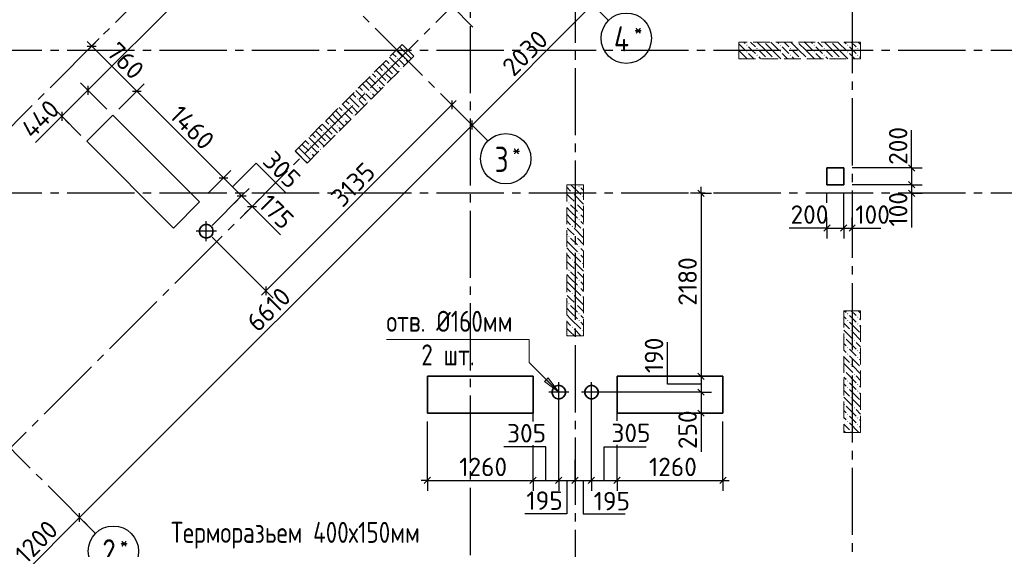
# Model space of a CAD drawing. Header units: millimetres. Extents: x 40580 to 1930067, y -240640 to 81020.
# Tile 138 of 256: x 599979 to 611707, y -227235 to -220928. Entities that reach past the tile are written whole.
import ezdxf

# ---------------------------------------------------------------- set-up
doc = ezdxf.new("R2010")
doc.units = ezdxf.units.MM
for name, pattern in [('______2', [270, 200, -70]), ('______5', [1100, 800, -100, 100, -100]), ('CENTER', [2, 1.25, -0.25, 0.25, -0.25])]:
    doc.linetypes.add(name, pattern=pattern)
for name, color, linetype, lineweight in [('Standard', 7, 'Continuous', 25), ('ЖБ Перекрытие верхний уровень', 7, 'Continuous', 35), ('ОСИ', 7, 'CENTER', 15), ('Примечания', 7, 'Continuous', 13)]:
    doc.layers.add(name, color=color, linetype=linetype, lineweight=lineweight)
doc.layers.add('ЖБ Пилон', color=7, linetype='______2', lineweight=13, true_color=0xa0a0a0)
doc.layers.add('Размерная выноска', color=7, linetype='Continuous')
doc.styles.add('GOST 2.304', font='isocpeur.ttf', dxfattribs={"width": 0.8})
doc.styles.add('ISOCPEUR', font='isocpeur.ttf')

msp = doc.modelspace()

# ---------------------------------------------------------------- hatches: boundary and pattern name
at = {"layer": 'ЖБ Пилон', "linetype": 'Continuous', "lineweight": -3, "transparency": 33554687}
for points in [[(608634.7, -221231.1), (608641.2, -221224.5), (608647.7, -221231.1), (608641.2, -221237.6)], [(608634.7, -221311.1), (608641.2, -221304.5), (608647.7, -221311.1), (608641.2, -221317.6)], [(608754.7, -221271), (608761.2, -221264.6), (608767.7, -221271), (608761.2, -221277.6)], [(608844.6, -221194.2), (608841.2, -221197.6), (608837.9, -221194.2)], [(609034.7, -221231.1), (609041.2, -221224.5), (609047.7, -221231.1), (609041.2, -221237.6)], [(609034.7, -221311.1), (609041.2, -221304.5), (609047.7, -221311.1), (609041.2, -221317.6)], [(609154.7, -221271), (609161.2, -221264.6), (609167.7, -221271), (609161.2, -221277.6)], [(609244.6, -221194.2), (609241.2, -221197.6), (609237.9, -221194.2)], [(609434.7, -221231.1), (609441.2, -221224.5), (609447.7, -221231.1), (609441.2, -221237.6)], [(609434.7, -221311.1), (609441.2, -221304.5), (609447.7, -221311.1), (609441.2, -221317.6)], [(609554.7, -221271), (609561.2, -221264.6), (609567.7, -221271), (609561.2, -221277.6)], [(609644.6, -221194.2), (609641.2, -221197.6), (609637.9, -221194.2)], [(609834.7, -221231.1), (609841.2, -221224.5), (609847.7, -221231.1), (609841.2, -221237.6)], [(609834.7, -221311.1), (609841.2, -221304.5), (609847.7, -221311.1), (609841.2, -221317.6)], [(609954.7, -221271), (609961.2, -221264.6), (609967.7, -221271), (609961.2, -221277.6)], [(604474.7, -221391), (604481.2, -221384.5), (604487.7, -221391), (604481.2, -221397.6)], [(604554.7, -221391), (604561.2, -221384.5), (604567.7, -221391), (604561.2, -221397.6)], [(608554.7, -221391), (608561.2, -221384.5), (608567.7, -221391), (608564.6, -221394.2), (608557.9, -221394.2)], [(608754.7, -221351.1), (608761.2, -221344.5), (608767.7, -221351.1), (608761.2, -221357.6)], [(608874.7, -221391), (608881.2, -221384.5), (608887.7, -221391), (608884.6, -221394.2), (608877.9, -221394.2)], [(608954.7, -221391), (608961.2, -221384.5), (608967.7, -221391), (608964.6, -221394.2), (608957.9, -221394.2)], [(609154.7, -221351.1), (609161.2, -221344.5), (609167.7, -221351.1), (609161.2, -221357.6)], [(609274.7, -221391), (609281.2, -221384.5), (609287.7, -221391), (609284.6, -221394.2), (609277.9, -221394.2)], [(609354.7, -221391), (609361.2, -221384.5), (609367.7, -221391), (609364.6, -221394.2), (609357.9, -221394.2)], [(609554.7, -221351.1), (609561.2, -221344.5), (609567.7, -221351.1), (609561.2, -221357.6)], [(609674.7, -221391), (609681.2, -221384.5), (609687.7, -221391), (609684.6, -221394.2), (609677.9, -221394.2)], [(609754.7, -221391), (609761.2, -221384.5), (609767.7, -221391), (609764.6, -221394.2), (609757.9, -221394.2)], [(609954.7, -221351.1), (609961.2, -221344.5), (609967.7, -221351.1), (609961.2, -221357.6)], [(604394.7, -221471), (604401.2, -221464.6), (604407.7, -221471), (604401.2, -221477.6)], [(604514.7, -221511.1), (604521.2, -221504.5), (604527.5, -221510.8), (604521, -221517.3)], [(604234.7, -221631.1), (604241.2, -221624.5), (604247.7, -221631.1), (604241.2, -221637.6)], [(604314.7, -221551.1), (604321.2, -221544.5), (604327.7, -221551.1), (604321.2, -221557.6)], [(604434.7, -221591), (604441.2, -221584.5), (604447.5, -221590.8), (604441, -221597.3)], [(604234.7, -221711.1), (604241.2, -221704.5), (604247.7, -221711.1), (604241.2, -221717.6)], [(604354.7, -221671), (604361.2, -221664.6), (604367.5, -221670.8), (604361, -221677.3)], [(603994.7, -221871), (604001.2, -221864.6), (604007.7, -221871), (604001.2, -221877.6)], [(604074.7, -221791), (604081.2, -221784.5), (604087.7, -221791), (604081.2, -221797.6)], [(604154.7, -221791), (604161.2, -221784.5), (604167.7, -221791), (604161.2, -221797.6)], [(603914.7, -221951.1), (603921.2, -221944.6), (603927.7, -221951.1), (603921.2, -221957.6)], [(604034.7, -221991), (604041.2, -221984.5), (604047.5, -221990.8), (604041, -221997.3)], [(604114.7, -221911.1), (604121.2, -221904.5), (604127.5, -221910.8), (604121, -221917.3)], [(603834.7, -222031.1), (603841.2, -222024.5), (603847.7, -222031.1), (603841.2, -222037.6)], [(603834.7, -222111.1), (603841.2, -222104.5), (603847.7, -222111.1), (603841.2, -222117.6)], [(603954.7, -222071), (603961.2, -222064.6), (603967.5, -222070.8), (603961, -222077.3)], [(603674.7, -222191), (603681.2, -222184.5), (603687.7, -222191), (603681.2, -222197.6)], [(603754.7, -222191), (603761.2, -222184.5), (603767.7, -222191), (603761.2, -222197.6)], [(603514.7, -222351.1), (603521.2, -222344.6), (603527.7, -222351.1), (603521.2, -222357.6)], [(603594.7, -222271), (603601.2, -222264.6), (603607.7, -222271), (603601.2, -222277.6)], [(603714.7, -222311.1), (603721.2, -222304.5), (603727.5, -222310.8), (603721, -222317.3)], [(603434.7, -222431.1), (603441.2, -222424.5), (603447.7, -222431.1), (603441.2, -222437.6)], [(603554.7, -222471), (603561.2, -222464.6), (603567.5, -222470.8), (603561, -222477.3)], [(603634.7, -222391), (603641.2, -222384.5), (603647.5, -222390.8), (603641, -222397.3)], [(603355.8, -222589.9), (603361.2, -222584.5), (603367.7, -222591), (603362.3, -222596.4)], [(603434.7, -222511.1), (603441.2, -222504.5), (603447.7, -222511.1), (603441.2, -222517.6)], [(606634.7, -222911.1), (606641.2, -222904.5), (606647.7, -222911.1), (606641.2, -222917.6)], [(606554.7, -222991), (606561.2, -222984.5), (606567.7, -222991), (606561.2, -222997.6)], [(606674.7, -223031.1), (606681.2, -223024.5), (606687.7, -223031.1), (606681.2, -223037.6)], [(606514.7, -223111.1), (606521.2, -223104.5), (606527.7, -223111.1), (606521.2, -223117.6)], [(606594.7, -223111.1), (606601.2, -223104.5), (606607.7, -223111.1), (606601.2, -223117.6)], [(606634.7, -223231.1), (606641.2, -223224.5), (606647.7, -223231.1), (606641.2, -223237.6)], [(606554.7, -223391), (606561.2, -223384.5), (606567.7, -223391), (606561.2, -223397.6)], [(606634.7, -223311.1), (606641.2, -223304.5), (606647.7, -223311.1), (606641.2, -223317.6)], [(606514.7, -223511.1), (606521.2, -223504.5), (606527.7, -223511.1), (606521.2, -223517.6)], [(606594.7, -223511.1), (606601.2, -223504.5), (606607.7, -223511.1), (606601.2, -223517.6)], [(606674.7, -223431.1), (606681.2, -223424.5), (606687.7, -223431.1), (606681.2, -223437.6)], [(606634.7, -223631.1), (606641.2, -223624.5), (606647.7, -223631.1), (606641.2, -223637.6)], [(606634.7, -223711.1), (606641.2, -223704.5), (606647.7, -223711.1), (606641.2, -223717.6)], [(606554.7, -223791), (606561.2, -223784.5), (606567.7, -223791), (606561.2, -223797.6)], [(606674.7, -223831.1), (606681.2, -223824.5), (606687.7, -223831.1), (606681.2, -223837.6)], [(606514.7, -223911.1), (606521.2, -223904.5), (606527.7, -223911.1), (606521.2, -223917.6)], [(606594.7, -223911.1), (606601.2, -223904.5), (606607.7, -223911.1), (606601.2, -223917.6)], [(606634.7, -224031.1), (606641.2, -224024.5), (606647.7, -224031.1), (606641.2, -224037.6)], [(606634.7, -224111.1), (606641.2, -224104.5), (606647.7, -224111.1), (606641.2, -224117.6)], [(606554.7, -224191), (606561.2, -224184.5), (606567.7, -224191), (606561.2, -224197.6)], [(606674.7, -224231.1), (606681.2, -224224.5), (606687.7, -224231.1), (606681.2, -224237.6)], [(606514.7, -224311.1), (606521.2, -224304.5), (606527.7, -224311.1), (606521.2, -224317.6)], [(606594.7, -224311.1), (606601.2, -224304.5), (606607.7, -224311.1), (606601.2, -224317.6)], [(606634.7, -224431.1), (606641.2, -224424.5), (606647.7, -224431.1), (606641.2, -224437.6)], [(609834.7, -224431.1), (609841.2, -224424.5), (609847.7, -224431.1), (609841.2, -224437.6)], [(609954.7, -224471), (609961.2, -224464.6), (609967.7, -224471), (609961.2, -224477.6)], [(606554.7, -224591), (606561.2, -224584.5), (606567.7, -224591), (606561.2, -224597.6)], [(606634.7, -224511.1), (606641.2, -224504.5), (606647.7, -224511.1), (606641.2, -224517.6)], [(609834.7, -224511.1), (609841.2, -224504.5), (609847.7, -224511.1), (609841.2, -224517.6)], [(609954.7, -224551.1), (609961.2, -224544.6), (609967.7, -224551.1), (609961.2, -224557.5)], [(606674.7, -224631.1), (606681.2, -224624.5), (606687.7, -224631.1), (606681.2, -224637.6)], [(609794.7, -224711.1), (609801.2, -224704.5), (609807.7, -224711.1), (609801.2, -224717.6)], [(609874.7, -224631.1), (609881.2, -224624.5), (609887.7, -224631.1), (609881.2, -224637.6)], [(609834.7, -224831.1), (609841.2, -224824.5), (609847.7, -224831.1), (609841.2, -224837.6)], [(609914.7, -224751.1), (609921.2, -224744.6), (609927.7, -224751.1), (609921.2, -224757.5)], [(609834.7, -224911.1), (609841.2, -224904.5), (609847.7, -224911.1), (609841.2, -224917.6)], [(609954.7, -224871), (609961.2, -224864.6), (609967.7, -224871), (609961.2, -224877.6)], [(609954.7, -224951.1), (609961.2, -224944.6), (609967.7, -224951.1), (609961.2, -224957.5)], [(609874.7, -225031.1), (609881.2, -225024.5), (609887.7, -225031.1), (609881.2, -225037.6)], [(609794.7, -225111.1), (609801.2, -225104.5), (609807.7, -225111.1), (609801.2, -225117.6)], [(609914.7, -225151.1), (609921.2, -225144.6), (609927.7, -225151.1), (609921.2, -225157.5)], [(609834.7, -225231.1), (609841.2, -225224.5), (609847.7, -225231.1), (609841.2, -225237.6)], [(609954.7, -225271), (609961.2, -225264.6), (609967.7, -225271), (609961.2, -225277.6)], [(609834.7, -225311.1), (609841.2, -225304.5), (609847.7, -225311.1), (609841.2, -225317.6)], [(609954.7, -225351.1), (609961.2, -225344.6), (609967.7, -225351.1), (609961.2, -225357.5)], [(609794.7, -225511.1), (609801.2, -225504.5), (609807.7, -225511.1), (609801.2, -225517.6)], [(609874.7, -225431.1), (609881.2, -225424.5), (609887.7, -225431.1), (609881.2, -225437.6)], [(609834.7, -225631.1), (609841.2, -225624.5), (609847.7, -225631.1), (609841.2, -225637.6)], [(609914.7, -225551.1), (609921.2, -225544.6), (609927.7, -225551.1), (609921.2, -225557.5)], [(609834.7, -225711.1), (609841.2, -225704.5), (609847.7, -225711.1), (609841.2, -225717.6)], [(609954.7, -225671), (609961.2, -225664.6), (609967.7, -225671), (609961.2, -225677.6)], [(609954.7, -225751.1), (609961.2, -225744.6), (609967.7, -225751.1), (609961.2, -225757.5)], [(609874.7, -225831.1), (609881.2, -225824.5), (609887.7, -225831.1), (609881.2, -225837.6)]]:
    msp.add_hatch(color=7, dxfattribs=at).paths.add_polyline_path(points, flags=16)
at = {"layer": 'Примечания', "linetype": 'Continuous', "lineweight": 13, "transparency": 33554687}
msp.add_hatch(color=7, dxfattribs=at).paths.add_polyline_path([(606272, -225194.5), (606399.3, -225364.2), (606229.6, -225236.9)], flags=16)

# ---------------------------------------------------------------- linework, layer by layer
at = {"layer": 'Standard', "color": 7, "linetype": 'Continuous', "lineweight": -3, "transparency": 33554687}
for p, q in [((602871.1, -219686.9), (600790.1, -221767.8)), ((605366.8, -222182.6), (606802.2, -220747.2)), ((600836.7, -221241.8), (600783.7, -221188.8)), ((600836.7, -221241.8), (601374, -221779.1)), ((600790.1, -221767.8), (600479, -222078.9)), ((601374, -221779.1), (602406.4, -222811.4)), ((605126.2, -221942), (605179.3, -221889)), ((605126.2, -221942), (602910.9, -224157.3)), ((600479, -222078.9), (600426, -222132)), ((600692.8, -226856.6), (605366.8, -222182.6)), ((610602.3, -222694.2), (610602.3, -222619.2)), ((610602.3, -222694.2), (610602.3, -222894.2)), ((602406.4, -222811.4), (602622.1, -223027.1)), ((608094.3, -222994.2), (608094.3, -222919.2)), ((610602.3, -222894.2), (610602.3, -222994.2)), ((602622.1, -223027.1), (602745.9, -223151)), ((610602.3, -222994.2), (610602.3, -223069.2)), ((602745.9, -223151), (602799, -223204)), ((609594.3, -223409.1), (609519.3, -223409.1)), ((609594.3, -223409.1), (609794.3, -223409.1)), ((609794.3, -223409.1), (609894.3, -223409.1)), ((609894.3, -223409.1), (609969.3, -223409.1)), ((602910.9, -224157.3), (602857.9, -224210.4)), ((608094.3, -225174.2), (608094.3, -225364.2)), ((608094.3, -225364.2), (608094.3, -225614.2)), ((608094.3, -225614.2), (608094.3, -225689.2)), ((604834.3, -226414.2), (604759.3, -226414.2)), ((606094.3, -226414.2), (606399.3, -226414.2)), ((606399.3, -226414.2), (606594.3, -226414.2)), ((606594.3, -226414.2), (606789.3, -226414.2)), ((606789.3, -226414.2), (607094.3, -226414.2)), ((607094.3, -226414.2), (608354.3, -226414.2)), ((608354.3, -226414.2), (608429.3, -226414.2)), ((599844.3, -227705.1), (600692.8, -226856.6))]:
    msp.add_line(p, q, dxfattribs=at)
at = {"layer": 'Standard', "color": 251, "linetype": 'Continuous', "lineweight": -3, "true_color": 0x656565, "transparency": 33554687}
for p, q in [((600836.7, -221241.8), (600925.1, -221153.4)), ((600836.7, -221241.8), (600748.4, -221330.2)), ((600836.7, -221241.8), (600836.7, -221241.8)), ((600790.1, -221767.8), (600701.7, -221679.4)), ((600790.1, -221767.8), (600878.5, -221856.2)), ((600790.1, -221767.8), (601017, -221994.7)), ((601374, -221779.1), (601462.4, -221690.7)), ((601374, -221779.1), (601158.4, -221994.7)), ((601374, -221779.1), (601285.6, -221867.5)), ((605126.2, -221942), (605037.8, -221853.6)), ((605126.2, -221942), (605049.2, -221865)), ((600479, -222078.9), (600390.6, -221990.6)), ((605126.2, -221942), (605214.6, -222030.4)), ((600479, -222078.9), (600567.4, -222167.3)), ((600479, -222078.9), (600705.9, -222305.8)), ((605366.8, -222182.6), (605278.4, -222094.2)), ((605366.8, -222182.6), (605455.2, -222271)), ((605366.8, -222182.6), (605485.3, -222301.1)), ((610602.3, -222694.2), (610477.3, -222694.2)), ((610602.3, -222694.2), (610727.3, -222694.2)), ((602406.4, -222811.4), (602219.1, -222998.8)), ((602406.4, -222811.4), (602318, -222899.8)), ((602406.4, -222811.4), (602494.8, -222723.1)), ((602622.1, -223027.1), (602710.4, -222938.7)), ((610602.3, -222894.2), (610477.3, -222894.2)), ((610602.3, -222894.2), (610727.3, -222894.2)), ((602622.1, -223027.1), (602272.1, -223377.1)), ((602622.1, -223027.1), (602533.7, -223115.5)), ((602745.9, -223151), (602834.3, -223062.6)), ((608094.3, -222994.2), (607969.3, -222994.2)), ((608094.3, -222994.2), (608219.3, -222994.2)), ((608094.3, -222994.2), (608094.3, -222994.2)), ((609594.3, -223107.2), (609594.3, -222994.2)), ((610602.3, -222994.2), (610477.3, -222994.2)), ((610602.3, -222994.2), (610727.3, -222994.2)), ((610602.3, -222994.2), (610602.3, -222994.2)), ((602745.9, -223151), (602657.5, -223239.4)), ((602745.9, -223151), (602745.9, -223151)), ((609594.3, -223409.1), (609594.3, -223284.1)), ((609794.3, -223409.1), (609794.3, -223284.1)), ((609894.3, -223409.1), (609894.3, -223284.1)), ((609594.3, -223409.1), (609594.3, -223534.1)), ((609794.3, -223409.1), (609794.3, -223534.1)), ((609894.3, -223409.1), (609894.3, -223534.1)), ((609894.3, -223409.1), (609894.3, -223409.1)), ((602910.9, -224157.3), (602272.1, -223518.5)), ((602910.9, -224157.3), (602822.5, -224068.9)), ((602910.9, -224157.3), (602999.3, -224245.7)), ((608094.3, -225174.2), (607969.3, -225174.2)), ((608094.3, -225174.2), (608219.3, -225174.2)), ((608094.3, -225364.2), (607969.3, -225364.2)), ((608094.3, -225364.2), (608219.3, -225364.2)), ((606094.3, -225711.5), (606094.3, -225614.2)), ((607094.3, -225707.3), (607094.3, -225614.2)), ((608094.3, -225614.2), (607969.3, -225614.2)), ((608094.3, -225614.2), (608219.3, -225614.2)), ((608094.3, -225614.2), (608094.3, -225614.2)), ((604834.3, -226414.2), (604834.3, -225714.2)), ((608354.3, -226414.2), (608354.3, -225714.2)), ((604834.3, -226414.2), (604834.3, -226289.2)), ((606094.3, -226414.2), (606094.3, -226289.2)), ((606399.3, -226414.2), (606399.3, -226289.2)), ((606594.3, -226414.2), (606594.3, -226289.2)), ((606789.3, -226414.2), (606789.3, -226289.2)), ((607094.3, -226414.2), (607094.3, -226289.2)), ((608354.3, -226414.2), (608354.3, -226289.2)), ((604834.3, -226414.2), (604834.3, -226539.2)), ((606094.3, -226414.2), (606094.3, -226539.2)), ((606399.3, -226414.2), (606399.3, -226539.2)), ((606594.3, -226414.2), (606594.3, -226539.2)), ((606789.3, -226414.2), (606789.3, -226539.2)), ((607094.3, -226414.2), (607094.3, -226539.2)), ((608354.3, -226414.2), (608354.3, -226539.2)), ((600692.8, -226856.6), (600604.4, -226768.2)), ((600692.8, -226856.6), (600781.2, -226945)), ((600692.8, -226856.6), (600811.3, -226975.1))]:
    msp.add_line(p, q, dxfattribs=at)
at = {"layer": 'Standard', "color": 7, "linetype": 'Continuous', "lineweight": 25, "transparency": 33554687}
for p, q in [((600783.7, -221241.8), (600889.8, -221241.8)), ((600790.1, -221714.8), (600790.1, -221820.9)), ((601321, -221779.1), (601427.1, -221779.1)), ((605126.2, -221889), (605126.2, -221995.1)), ((600479, -222025.9), (600479, -222132)), ((605366.8, -222235.6), (605366.8, -222129.6)), ((610564.8, -222656.7), (610639.8, -222731.7)), ((602353.4, -222811.4), (602459.4, -222811.4)), ((610564.8, -222856.7), (610639.8, -222931.7)), ((602569, -223027.1), (602675.1, -223027.1)), ((608056.8, -222956.7), (608131.8, -223031.7)), ((610564.8, -222956.7), (610639.8, -223031.7)), ((602692.9, -223151), (602799, -223151)), ((609556.8, -223446.6), (609631.8, -223371.6)), ((609756.8, -223446.6), (609831.8, -223371.6)), ((609856.8, -223446.6), (609931.8, -223371.6)), ((602910.9, -224104.3), (602910.9, -224210.4)), ((608056.8, -225136.7), (608131.8, -225211.7)), ((608056.8, -225326.7), (608131.8, -225401.7)), ((608056.8, -225576.7), (608131.8, -225651.7)), ((604796.8, -226451.7), (604871.8, -226376.7)), ((606056.8, -226451.7), (606131.8, -226376.7)), ((606361.8, -226451.7), (606436.8, -226376.7)), ((606556.8, -226451.7), (606631.8, -226376.7)), ((606751.8, -226451.7), (606826.8, -226376.7)), ((607056.8, -226451.7), (607131.8, -226376.7)), ((608316.8, -226451.7), (608391.8, -226376.7)), ((600692.8, -226909.6), (600692.8, -226803.5))]:
    msp.add_line(p, q, dxfattribs=at)
at = {"layer": 'Standard', "color": 8, "linetype": '______5', "lineweight": -3, "transparency": 33554687}
for p, q in [((602201.4, -223567.3), (602201.4, -223328.3)), ((602320.9, -223447.8), (602081.9, -223447.8)), ((606399.3, -225483.7), (606399.3, -225244.7)), ((606789.3, -225483.7), (606789.3, -225244.7)), ((606518.8, -225364.2), (606279.8, -225364.2)), ((606908.8, -225364.2), (606669.8, -225364.2))]:
    msp.add_line(p, q, dxfattribs=at)
at = {"layer": 'Standard', "color": 251, "linetype": 'Continuous', "lineweight": -3, "true_color": 0x656565, "transparency": 33554687}
for points in [[(610602.3, -222694.2), (610585.3, -222694.2), (610585.3, -222694.2), (609894.3, -222694.2)], [(610602.3, -222894.2), (610585.3, -222894.2), (610585.3, -222894.2), (609894.3, -222894.2)], [(609794.3, -223409.1), (609794.3, -223392.1), (609794.3, -223392.1), (609794.3, -222994.2)], [(609594.3, -223409.1), (609594.3, -223392.1), (609594.3, -223392.1), (609594.3, -223392.1)], [(608094.3, -225174.2), (608077.3, -225174.2), (608077.3, -225174.2), (607194.3, -225174.2)], [(608094.3, -225364.2), (608077.3, -225364.2), (608077.3, -225364.2), (606889.3, -225364.2)], [(606399.3, -226414.2), (606399.3, -226397.2), (606399.3, -226397.2), (606399.3, -226125.1), (606399.3, -226125.1), (606399.3, -225464.2)], [(606789.3, -226414.2), (606789.3, -226397.2), (606789.3, -226397.2), (606789.3, -226038), (606789.3, -226038), (606789.3, -225464.2)], [(606094.3, -226414.2), (606094.3, -226397.2), (606094.3, -226397.2), (606094.3, -226193.2), (606094.3, -226193.2), (606094.3, -225996.4)], [(607094.3, -226414.2), (607094.3, -226397.2), (607094.3, -226397.2), (607094.3, -225992.2)], [(606594.3, -226414.2), (606594.3, -226397.2), (606594.3, -226397.2), (606594.3, -226168.1)]]:
    msp.add_lwpolyline(points, dxfattribs=at)
at = {"layer": 'Standard', "color": 7, "linetype": 'Continuous', "lineweight": -3, "transparency": 33554687}
for points in [[(608094.3, -222994.2), (608094.3, -224347.2), (608094.3, -224347.2), (608094.3, -225174.2)], [(604834.3, -226414.2), (605181.8, -226414.2), (605181.8, -226414.2), (605257.4, -226414.2), (605257.4, -226414.2), (606094.3, -226414.2)]]:
    msp.add_lwpolyline(points, dxfattribs=at)
at = {"layer": 'ЖБ Перекрытие верхний уровень', "transparency": 33554687}
for p, q in [((601087.7, -222065.4), (600776.6, -222376.5)), ((602120.1, -223097.8), (601087.7, -222065.4)), ((600776.6, -222376.5), (601808.9, -223408.9)), ((609794.3, -222694.2), (609594.3, -222694.2)), ((609594.3, -222694.2), (609594.3, -222894.2)), ((609794.3, -222894.2), (609794.3, -222694.2)), ((609594.3, -222894.2), (609794.3, -222894.2)), ((601808.9, -223408.9), (602120.1, -223097.8)), ((602129.5, -223411.2), (602121.7, -223435.2)), ((602144.4, -223390.8), (602129.5, -223411.2)), ((602164.8, -223375.9), (602144.4, -223390.8)), ((602188.8, -223368.1), (602164.8, -223375.9)), ((602214, -223368.1), (602188.8, -223368.1)), ((602238, -223375.9), (602214, -223368.1)), ((602258.4, -223390.8), (602238, -223375.9)), ((602273.3, -223411.2), (602258.4, -223390.8)), ((602281.1, -223435.2), (602273.3, -223411.2)), ((602121.7, -223435.2), (602121.7, -223460.4)), ((602121.7, -223460.4), (602129.5, -223484.4)), ((602129.5, -223484.4), (602144.4, -223504.8)), ((602144.4, -223504.8), (602164.8, -223519.7)), ((602164.8, -223519.7), (602188.8, -223527.5)), ((602188.8, -223527.5), (602214, -223527.5)), ((602214, -223527.5), (602238, -223519.7)), ((602238, -223519.7), (602258.4, -223504.8)), ((602258.4, -223504.8), (602273.3, -223484.4)), ((602273.3, -223484.4), (602281.1, -223460.4)), ((602281.1, -223460.4), (602281.1, -223435.2)), ((606094.3, -225174.2), (604834.3, -225174.2)), ((604834.3, -225174.2), (604834.3, -225614.2)), ((606094.3, -225614.2), (606094.3, -225174.2)), ((608354.3, -225174.2), (607094.3, -225174.2)), ((607094.3, -225174.2), (607094.3, -225614.2)), ((608354.3, -225614.2), (608354.3, -225174.2)), ((606362.7, -225292.3), (606342.2, -225307.2)), ((606386.7, -225284.5), (606362.7, -225292.3)), ((606411.9, -225284.5), (606386.7, -225284.5)), ((606435.9, -225292.3), (606411.9, -225284.5)), ((606456.3, -225307.2), (606435.9, -225292.3)), ((606752.7, -225292.3), (606732.2, -225307.2)), ((606776.7, -225284.5), (606752.7, -225292.3)), ((606801.9, -225284.5), (606776.7, -225284.5)), ((606825.9, -225292.3), (606801.9, -225284.5)), ((606846.3, -225307.2), (606825.9, -225292.3)), ((606327.4, -225327.6), (606319.6, -225351.6)), ((606319.6, -225351.6), (606319.6, -225376.8)), ((606319.6, -225376.8), (606327.4, -225400.8)), ((606342.2, -225307.2), (606327.4, -225327.6)), ((606327.4, -225400.8), (606342.2, -225421.2)), ((606471.1, -225327.6), (606456.3, -225307.2)), ((606456.3, -225421.2), (606471.1, -225400.8)), ((606478.9, -225351.6), (606471.1, -225327.6)), ((606471.1, -225400.8), (606478.9, -225376.8)), ((606478.9, -225376.8), (606478.9, -225351.6)), ((606717.4, -225327.6), (606709.6, -225351.6)), ((606709.6, -225351.6), (606709.6, -225376.8)), ((606709.6, -225376.8), (606717.4, -225400.8)), ((606732.2, -225307.2), (606717.4, -225327.6)), ((606717.4, -225400.8), (606732.2, -225421.2)), ((606861.2, -225327.6), (606846.3, -225307.2)), ((606846.3, -225421.2), (606861.2, -225400.8)), ((606868.9, -225351.6), (606861.2, -225327.6)), ((606861.2, -225400.8), (606868.9, -225376.8)), ((606868.9, -225376.8), (606868.9, -225351.6)), ((606342.2, -225421.2), (606362.7, -225436.1)), ((606362.7, -225436.1), (606386.7, -225443.9)), ((606386.7, -225443.9), (606411.9, -225443.9)), ((606411.9, -225443.9), (606435.9, -225436.1)), ((606435.9, -225436.1), (606456.3, -225421.2)), ((606732.2, -225421.2), (606752.7, -225436.1)), ((606752.7, -225436.1), (606776.7, -225443.9)), ((606776.7, -225443.9), (606801.9, -225443.9)), ((606801.9, -225443.9), (606825.9, -225436.1)), ((606825.9, -225436.1), (606846.3, -225421.2)), ((604834.3, -225614.2), (606094.3, -225614.2)), ((607094.3, -225614.2), (608354.3, -225614.2))]:
    msp.add_line(p, q, dxfattribs=at)
at = {"layer": 'ЖБ Пилон', "color": 253, "linetype": '______2', "lineweight": 13, "true_color": 0xa0a0a0, "transparency": 33554687}
for p, q in [((604533.5, -221222), (603260.7, -222494.8)), ((604674.9, -221363.4), (604533.5, -221222)), ((609994.3, -221194.2), (608544.3, -221194.2)), ((608544.3, -221194.2), (608544.3, -221394.2)), ((609994.3, -221394.2), (609994.3, -221194.2)), ((603402.1, -222636.2), (604674.9, -221363.4)), ((608544.3, -221394.2), (609994.3, -221394.2)), ((603260.7, -222494.8), (603402.1, -222636.2)), ((606494.3, -222894.2), (606494.3, -224694.2)), ((606694.3, -222894.2), (606494.3, -222894.2)), ((606694.3, -224694.2), (606694.3, -222894.2)), ((609794.3, -224394.2), (609794.3, -225844.2)), ((609994.3, -224394.2), (609794.3, -224394.2)), ((609994.3, -225844.2), (609994.3, -224394.2)), ((606494.3, -224694.2), (606694.3, -224694.2)), ((609794.3, -225844.2), (609994.3, -225844.2))]:
    msp.add_line(p, q, dxfattribs=at)
at = {"layer": 'ЖБ Пилон', "color": 9, "linetype": 'Continuous', "lineweight": -3, "true_color": 0xc7c7c7, "transparency": 33554687}
for p, q in [((604462.8, -221292.6), (604541.2, -221371)), ((604502.8, -221252.6), (604541.2, -221291)), ((604541.2, -221291), (604644.2, -221394.1)), ((608544.3, -221214.1), (608621.2, -221291)), ((608544.3, -221294.1), (608644.4, -221394.2)), ((608604.4, -221194.2), (608621.2, -221211.1)), ((608701.2, -221291), (608661.2, -221251.1)), ((608684.4, -221194.2), (608741.2, -221251.1)), ((608741.2, -221331.1), (608701.2, -221291)), ((608861.2, -221291), (608764.4, -221194.2)), ((608781.2, -221291), (608861.2, -221371)), ((608861.2, -221211.1), (608941.2, -221291)), ((608861.2, -221291), (608941.2, -221371)), ((608941.2, -221211.1), (608924.4, -221194.2)), ((608941.2, -221211.1), (609021.2, -221291)), ((608941.2, -221291), (609044.4, -221394.2)), ((609004.4, -221194.2), (609021.2, -221211.1)), ((609101.2, -221291), (609061.2, -221251.1)), ((609084.4, -221194.2), (609141.2, -221251.1)), ((609141.2, -221331.1), (609101.2, -221291)), ((609261.2, -221291), (609164.4, -221194.2)), ((609181.2, -221291), (609261.2, -221371)), ((609261.2, -221211.1), (609341.2, -221291)), ((609261.2, -221291), (609341.2, -221371)), ((609341.2, -221211.1), (609324.4, -221194.2)), ((609341.2, -221211.1), (609421.2, -221291)), ((609341.2, -221291), (609444.4, -221394.2)), ((609404.4, -221194.2), (609421.2, -221211.1)), ((609501.2, -221291), (609461.2, -221251.1)), ((609484.4, -221194.2), (609541.2, -221251.1)), ((609541.2, -221331.1), (609501.2, -221291)), ((609661.2, -221291), (609564.4, -221194.2)), ((609581.2, -221291), (609661.2, -221371)), ((609661.2, -221211.1), (609741.2, -221291)), ((609661.2, -221291), (609741.2, -221371)), ((609741.2, -221211.1), (609724.4, -221194.2)), ((609741.2, -221211.1), (609821.2, -221291)), ((609741.2, -221291), (609844.4, -221394.2)), ((609804.4, -221194.2), (609821.2, -221211.1)), ((609901.2, -221291), (609861.2, -221251.1)), ((609884.4, -221194.2), (609941.2, -221251.1)), ((609941.2, -221331.1), (609901.2, -221291)), ((609994.3, -221224.1), (609964.4, -221194.2)), ((609981.2, -221291), (609994.3, -221304.1)), ((604342.8, -221412.6), (604381.2, -221451.1)), ((604382.8, -221372.6), (604501.2, -221491)), ((604422.8, -221332.6), (604461.2, -221371)), ((604541.2, -221451.1), (604501.2, -221411.1)), ((604581.2, -221411.1), (604604.2, -221434.1)), ((608661.2, -221331.1), (608724.4, -221394.2)), ((608781.2, -221371), (608804.4, -221394.2)), ((609061.2, -221331.1), (609124.4, -221394.2)), ((609181.2, -221371), (609204.4, -221394.2)), ((609461.2, -221331.1), (609524.4, -221394.2)), ((609581.2, -221371), (609604.4, -221394.2)), ((609861.2, -221331.1), (609924.4, -221394.2)), ((609981.2, -221371), (609994.3, -221384.1)), ((604222.8, -221532.6), (604341.2, -221651.1)), ((604262.8, -221492.6), (604301.2, -221531.1)), ((604302.8, -221452.6), (604421.2, -221571)), ((604484.2, -221554.1), (604421.2, -221491)), ((604564.2, -221474.1), (604541.2, -221451.1)), ((604102.8, -221652.6), (604141.2, -221691)), ((604142.8, -221612.6), (604221.2, -221691)), ((604182.8, -221572.6), (604221.2, -221611.1)), ((604301.2, -221691), (604261.2, -221651.1)), ((604404.2, -221634.1), (604341.2, -221571)), ((603982.8, -221772.6), (604101.2, -221891)), ((604022.8, -221732.6), (604061.2, -221771)), ((604062.8, -221692.6), (604141.2, -221771)), ((604141.2, -221691), (604244.2, -221794.1)), ((604261.2, -221731.1), (604284.2, -221754.1)), ((604324.2, -221714.1), (604301.2, -221691)), ((603862.8, -221892.6), (603901.2, -221931.1)), ((603902.8, -221852.6), (604021.2, -221971)), ((603942.8, -221812.6), (603981.2, -221851.1)), ((604084.2, -221954.1), (604021.2, -221891)), ((604141.2, -221851.1), (604101.2, -221811.1)), ((604164.2, -221874.1), (604141.2, -221851.1)), ((604181.2, -221811.1), (604204.2, -221834.1)), ((603742.8, -222012.6), (603821.2, -222091)), ((603782.8, -221972.6), (603821.2, -222011.1)), ((603822.8, -221932.6), (603941.2, -222051.1)), ((604004.2, -222034.1), (603941.2, -221971)), ((603662.8, -222092.6), (603741.2, -222171)), ((603702.8, -222052.6), (603741.2, -222091)), ((603741.2, -222091), (603844.2, -222194.1)), ((603901.2, -222091), (603861.2, -222051.1)), ((603924.2, -222114.1), (603901.2, -222091)), ((603542.8, -222212.6), (603581.2, -222251.1)), ((603582.8, -222172.6), (603701.2, -222291)), ((603622.8, -222132.6), (603661.2, -222171)), ((603741.2, -222251.1), (603701.2, -222211.1)), ((603781.2, -222211.1), (603804.2, -222234.1)), ((603861.2, -222131.1), (603884.2, -222154.1)), ((603422.8, -222332.6), (603541.2, -222451.1)), ((603462.8, -222292.6), (603501.2, -222331.1)), ((603502.8, -222252.6), (603621.2, -222371)), ((603684.2, -222354.1), (603621.2, -222291)), ((603764.2, -222274.1), (603741.2, -222251.1)), ((603302.8, -222452.6), (603341.2, -222491)), ((603342.8, -222412.6), (603421.2, -222491)), ((603382.8, -222372.6), (603421.2, -222411.1)), ((603501.2, -222491), (603461.2, -222451.1)), ((603604.2, -222434.1), (603541.2, -222371)), ((603262.8, -222492.6), (603341.2, -222571)), ((603341.2, -222491), (603444.2, -222594.1)), ((603461.2, -222531.1), (603484.2, -222554.1)), ((603524.2, -222514.1), (603501.2, -222491)), ((603381.2, -222611.1), (603404.2, -222634.1)), ((606494.3, -222924.1), (606541.2, -222971)), ((606544.4, -222894.2), (606661.2, -223011.1)), ((606661.2, -222931.1), (606694.3, -222964.1)), ((606541.2, -223051.1), (606501.2, -223011.1)), ((606581.2, -223091), (606541.2, -223051.1)), ((606581.2, -223011.1), (606694.3, -223124.1)), ((606494.3, -223084.1), (606501.2, -223091)), ((606541.2, -223211.1), (606494.3, -223164.1)), ((606541.2, -223131.1), (606621.2, -223211.1)), ((606621.2, -223131.1), (606694.3, -223204.1)), ((606494.3, -223244.1), (606541.2, -223291)), ((606541.2, -223211.1), (606621.2, -223291)), ((606541.2, -223291), (606661.2, -223411.1)), ((606694.3, -223284.1), (606661.2, -223251.1)), ((606494.3, -223324.1), (606541.2, -223371)), ((606541.2, -223451.1), (606501.2, -223411.1)), ((606581.2, -223411.1), (606694.3, -223524.1)), ((606661.2, -223331.1), (606694.3, -223364.1)), ((606494.3, -223484.1), (606501.2, -223491)), ((606581.2, -223491), (606541.2, -223451.1)), ((606541.2, -223531.1), (606621.2, -223611.1)), ((606621.2, -223531.1), (606694.3, -223604.1)), ((606541.2, -223611.1), (606494.3, -223564.1)), ((606494.3, -223644.1), (606541.2, -223691)), ((606541.2, -223611.1), (606621.2, -223691)), ((606694.3, -223684.1), (606661.2, -223651.1)), ((606494.3, -223724.1), (606541.2, -223771)), ((606541.2, -223691), (606661.2, -223811.1)), ((606661.2, -223731.1), (606694.3, -223764.1)), ((606494.3, -223884.1), (606501.2, -223891)), ((606541.2, -223851.1), (606501.2, -223811.1)), ((606581.2, -223891), (606541.2, -223851.1)), ((606581.2, -223811.1), (606694.3, -223924.1)), ((606541.2, -224011.1), (606494.3, -223964.1)), ((606541.2, -223931.1), (606621.2, -224011.1)), ((606621.2, -223931.1), (606694.3, -224004.1)), ((606494.3, -224044.1), (606541.2, -224091)), ((606494.3, -224124.1), (606541.2, -224171)), ((606541.2, -224011.1), (606621.2, -224091)), ((606541.2, -224091), (606661.2, -224211.1)), ((606694.3, -224084.1), (606661.2, -224051.1)), ((606541.2, -224251.1), (606501.2, -224211.1)), ((606581.2, -224211.1), (606694.3, -224324.1)), ((606661.2, -224131.1), (606694.3, -224164.1)), ((606494.3, -224284.1), (606501.2, -224291)), ((606581.2, -224291), (606541.2, -224251.1)), ((606541.2, -224331.1), (606621.2, -224411.1)), ((606621.2, -224331.1), (606694.3, -224404.1)), ((606541.2, -224411.1), (606494.3, -224364.1)), ((606494.3, -224444.1), (606541.2, -224491)), ((606541.2, -224411.1), (606621.2, -224491)), ((606694.3, -224484.1), (606661.2, -224451.1)), ((609794.3, -224464.1), (609821.2, -224491)), ((609804.4, -224394.2), (609821.2, -224411.1)), ((609901.2, -224491), (609861.2, -224451.1)), ((609884.4, -224394.2), (609941.2, -224451.1)), ((609994.3, -224424.1), (609964.4, -224394.2)), ((606494.3, -224524.1), (606541.2, -224571)), ((606541.2, -224491), (606661.2, -224611.1)), ((606661.2, -224531.1), (606694.3, -224564.1)), ((609794.3, -224544.1), (609861.2, -224611.1)), ((609861.2, -224531.1), (609981.2, -224651.1)), ((609941.2, -224531.1), (609901.2, -224491)), ((609981.2, -224491), (609994.3, -224504.1)), ((609981.2, -224571), (609994.3, -224584.1)), ((606494.3, -224684.1), (606501.2, -224691)), ((606541.2, -224651.1), (606501.2, -224611.1)), ((606581.2, -224691), (606541.2, -224651.1)), ((606581.2, -224611.1), (606664.4, -224694.2)), ((609794.3, -224624.1), (609901.2, -224731.1)), ((609901.2, -224651.1), (609994.3, -224744.1)), ((609794.3, -224784.1), (609821.2, -224811.1)), ((609821.2, -224731.1), (609941.2, -224851.1)), ((609994.3, -224824.1), (609941.2, -224771)), ((609794.3, -224864.1), (609821.2, -224891)), ((609794.3, -224944.1), (609861.2, -225011.1)), ((609901.2, -224891), (609861.2, -224851.1)), ((609861.2, -224931.1), (609981.2, -225051.1)), ((609941.2, -224931.1), (609901.2, -224891)), ((609981.2, -224891), (609994.3, -224904.1)), ((609794.3, -225024.1), (609901.2, -225131.1)), ((609901.2, -225051.1), (609994.3, -225144.1)), ((609981.2, -224971), (609994.3, -224984.1)), ((609821.2, -225131.1), (609941.2, -225251.1)), ((609994.3, -225224.1), (609941.2, -225171)), ((609794.3, -225184.1), (609821.2, -225211.1)), ((609794.3, -225264.1), (609821.2, -225291)), ((609901.2, -225291), (609861.2, -225251.1)), ((609941.2, -225331.1), (609901.2, -225291)), ((609981.2, -225291), (609994.3, -225304.1)), ((609794.3, -225344.1), (609861.2, -225411.1)), ((609861.2, -225331.1), (609981.2, -225451.1)), ((609981.2, -225371), (609994.3, -225384.1)), ((609794.3, -225424.1), (609901.2, -225531.1)), ((609821.2, -225531.1), (609941.2, -225651.1)), ((609901.2, -225451.1), (609994.3, -225544.1)), ((609794.3, -225584.1), (609821.2, -225611.1)), ((609994.3, -225624.1), (609941.2, -225571)), ((609794.3, -225664.1), (609821.2, -225691)), ((609794.3, -225744.1), (609861.2, -225811.1)), ((609901.2, -225691), (609861.2, -225651.1)), ((609861.2, -225731.1), (609974.4, -225844.2)), ((609941.2, -225731.1), (609901.2, -225691)), ((609981.2, -225691), (609994.3, -225704.1)), ((609794.3, -225824.1), (609814.4, -225844.2)), ((609981.2, -225771), (609994.3, -225784.1))]:
    msp.add_line(p, q, dxfattribs=at)
at = {"layer": 'ОСИ', "color": 8, "linetype": '______5', "lineweight": -3, "transparency": 33554687}
for p, q in [((605344.3, -182504.2), (605344.3, -233224.2)), ((595673.4, -226405.1), (614683.3, -207395.2)), ((597936.2, -227960.7), (616592.5, -209304.4)), ((606991.5, -220936.4), (600104.5, -214049.4)), ((606594.3, -216004.2), (606594.3, -233224.2)), ((605556, -222371.8), (599339.9, -216155.7)), ((609894.3, -216364.2), (609894.3, -233224.2)), ((600882.1, -227045.8), (594443.1, -220606.8)), ((616744.3, -221294.2), (588120.3, -221294.2)), ((616744.3, -222994.2), (588120.3, -222994.2))]:
    msp.add_line(p, q, dxfattribs=at)
at = {"layer": 'ОСИ', "color": 7, "linetype": 'Continuous', "lineweight": -3, "transparency": 33554687}
for centre in [(607203.6, -221148.5), (605768.2, -222584), (601094.2, -227257.9)]:
    msp.add_circle(centre, 300, dxfattribs=at)
at = {"layer": 'Примечания', "color": 7, "linetype": 'Continuous', "lineweight": 13, "transparency": 33554687}
for p, q in [((606229.6, -225236.9), (606272, -225194.5)), ((606399.3, -225364.2), (606229.6, -225236.9)), ((606250.8, -225215.7), (606240.2, -225205.1)), ((606272, -225194.5), (606399.3, -225364.2)), ((606399.3, -225364.2), (606399.3, -225364.2)), ((606399.3, -225364.2), (606399.3, -225364.2)), ((606399.3, -225364.2), (606399.3, -225364.2))]:
    msp.add_line(p, q, dxfattribs=at)
msp.add_lwpolyline([(606399.3, -225364.2), (606045.7, -225010.6), (606045.7, -224736.7), (604346.1, -224736.7)], dxfattribs=at)
at = {"layer": 'Размерная выноска', "color": 7, "linetype": 'Continuous', "lineweight": 25, "transparency": 33554687}
for p, q in [((605128.1, -220768.8), (605375.5, -221016.3)), ((600479, -222078.9), (600167.9, -222390.1)), ((610602.3, -222694.2), (610602.3, -222244.2)), ((610602.3, -222994.2), (610602.3, -223404.2)), ((602745.9, -223151), (603085.3, -223490.4)), ((609604.3, -223409.1), (609144.3, -223409.1)), ((609894.3, -223409.1), (610234.3, -223409.1)), ((608094.3, -225614.2), (608094.3, -226074.2))]:
    msp.add_line(p, q, dxfattribs=at)
for points in [[(602514.2, -222919.3), (602797.1, -222636.4), (603150.6, -222990)], [(608094.3, -225269.2), (607694.3, -225269.2), (607694.3, -224769.2)], [(606246.8, -226414.2), (606246.8, -226014.2), (605746.8, -226014.2)], [(606941.8, -226414.2), (606941.8, -226014.2), (607441.8, -226014.2)], [(606496.8, -226414.2), (606496.8, -226814.2), (605996.8, -226814.2)], [(606691.8, -226414.2), (606691.8, -226814.2), (607191.8, -226814.2)]]:
    msp.add_lwpolyline(points, dxfattribs=at)

# ---------------------------------------------------------------- texts
at = {"layer": 'Standard', "color": 7, "linetype": 'Continuous', "lineweight": 25, "transparency": 33554687, "char_height": 220, "attachment_point": 7, "style": 'ISOCPEUR'}
for s, insert, width, rotation in [('2030', (605861.2, -221617.5), 657.05, 45), ('760', (600997, -221331.3), 531.968, 315), ('440', (600129.6, -222357.6), 531.972, 45), ('1460', (601748.7, -222082.9), 625.734, 315), ('200', (610552.3, -222656.7), 531.96, 90), ('305', (602858.6, -222627.3), 500.816, 315), ('3135', (603822.9, -223174.6), 579.015, 45), ('100', (610552.3, -223391.4), 485.085, 90), ('175', (602807.8, -223142.1), 469.509, 315), ('2180', (608044.2, -224334.4), 625.735, 90), ('6610', (602817.5, -224661.1), 625.743, 45), ('190', (607644.2, -225136.7), 485.085, 90), ('250', (608044.3, -226042.7), 516.396, 90), ('1200', (600056.2, -227422.4), 625.734, 45)]:
    msp.add_mtext(s, dxfattribs=dict(at, insert=insert, width=width, rotation=rotation))
for s, insert, width in [('200', (609160.2, -223359.1), 531.967), ('100', (609931.8, -223359.1), 485.092), ('305', (605783.4, -225963.4), 500.826), ('305', (607027.2, -225959.2), 500.82), ('1260', (605214.1, -226364.1), 625.735), ('1260', (607474.1, -226364.1), 625.741), ('195', (606014.2, -226765.4), 469.509), ('195', (606815.3, -226771.4), 469.503)]:
    msp.add_mtext(s, dxfattribs=dict(at, insert=insert, width=width))
at = {"layer": 'ОСИ', "color": 7, "linetype": 'Continuous', "lineweight": 25, "transparency": 33554687, "attachment_point": 7, "style": 'ISOCPEUR'}
for s, insert, char_height, width in [('\\W0.80;*', (607297.1, -221131.1), 180, 215.891), ('\\W0.80;4', (607057.1, -221306), 300, 359.83), ('\\W0.78;3', (605636.7, -222741.5), 300, 326.834), ('\\W0.80;*', (605846.7, -222566.5), 180, 215.909), ('\\W0.80;*', (601172.7, -227240.4), 180, 215.9), ('\\W0.78;2', (600962.7, -227415.4), 300, 326.834)]:
    msp.add_mtext(s, dxfattribs=dict(at, insert=insert, char_height=char_height, width=width))
at = {"layer": 'Примечания', "color": 7, "linetype": 'Continuous', "lineweight": 25, "transparency": 33554687, "char_height": 250, "attachment_point": 7, "style": 'GOST 2.304'}
for s, insert, width in [('отв.\\~Ø160мм', (604346.1, -224645.1), 1673.431), ('2\\~шт.', (604762.8, -225045.1), 835.51), ('Терморазьем\\~400х150мм', (601781.5, -227226.7), 3189.081)]:
    msp.add_mtext(s, dxfattribs=dict(at, insert=insert, width=width))

doc.saveas('drawing.dxf')
